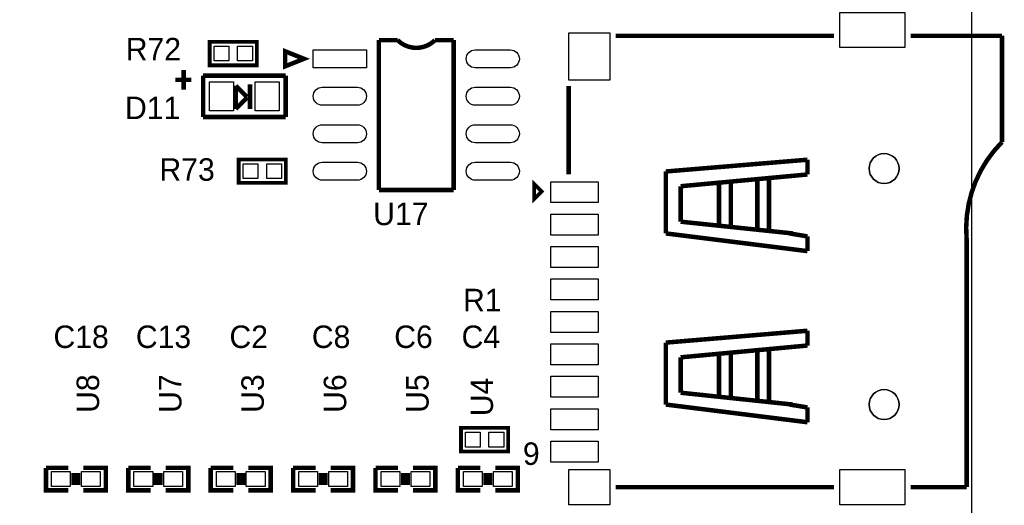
# Model space of a CAD drawing. Extents: x 0 to 260, y 0 to 180.
# Tile 21 of 28: x 222 to 255, y 51 to 68. Entities that reach past the tile are written whole.
import ezdxf

# ---------------------------------------------------------------- set-up
doc = ezdxf.new("R2010")
doc.units = 0
for name, color, linetype in [('BG_DRILLHOLE', 193, 'CONTINUOUS'), ('BG_OUTLINE', 253, 'CONTINUOUS'), ('BG_SILKSCREEN_TOP', 6, 'CONTINUOUS'), ('PG_SILKSCREEN_TOP', 254, 'CONTINUOUS'), ('PIN_TOP', 96, 'CONTINUOUS'), ('RD_SILKSCREEN_TOP', 85, 'CONTINUOUS')]:
    doc.layers.add(name, color=color, linetype=linetype)

msp = doc.modelspace()

# ---------------------------------------------------------------- linework, layer by layer
at = {"layer": 'BG_DRILLHOLE'}
for points in [[(251.542296, 62.827408, 1), (250.526296, 62.827408, 1)], [(251.542296, 54.826408, 1), (250.526296, 54.826408, 1)]]:
    msp.add_lwpolyline(points, format="xyb", close=True, dxfattribs=at)
at = {"layer": 'BG_OUTLINE'}
msp.add_lwpolyline([(0, 180.34), (254, 180.34), (254, 0), (0, 0)], close=True, dxfattribs=at)
at = {"layer": 'BG_SILKSCREEN_TOP', "const_width": 0.127}
msp.add_lwpolyline([(239.1664, 62.3062), (239.1664, 61.7982), (239.4204, 62.0522), (239.1664, 62.3062)], dxfattribs=at)
at = {"layer": 'PG_SILKSCREEN_TOP'}
for points, const_width in [([(229.760272, 66.32702), (229.760272, 67.12458), (228.160072, 67.12458), (228.160072, 66.32702), (229.760272, 66.32702)], 0.127), ([(233.897678, 62.103), (233.897678, 67.183)], 0.1524), ([(233.897678, 67.183), (234.532678, 67.183)], 0.1524), ([(235.802678, 67.183), (236.437678, 67.183)], 0.1524), ([(236.437678, 67.183), (236.437678, 62.103)], 0.1524), ([(249.335036, 67.328288), (241.933476, 67.328288)], 0.1524), ([(251.933456, 67.328288), (255.034796, 67.328288)], 0.1524), ([(230.722678, 66.802), (230.722678, 66.294), (231.357678, 66.548), (230.722678, 66.802)], 0.1524), ([(227.2792, 66.167), (227.2792, 65.5066)], 0.1524), ([(226.9998, 65.8368), (227.5332, 65.8368)], 0.1524), ([(230.736394, 65.978024), (227.936552, 65.978024)], 0.1524), ([(227.936552, 65.978024), (227.936552, 64.577976)], 0.1524), ([(230.736394, 64.577976), (230.736394, 65.978024)], 0.1524), ([(229.424992, 65.2526), (229.043992, 65.6336)], 0.1524), ([(229.043992, 65.6336), (229.043992, 64.8462)], 0.1524), ([(229.526592, 65.6844), (229.526592, 64.8462)], 0.1524), ([(240.333276, 62.626748), (240.333276, 65.626488)], 0.1524), ([(229.043992, 64.8462), (229.424992, 65.2272)], 0.1524), ([(229.424992, 65.2272), (229.424992, 65.2526)], 0.1524), ([(227.936552, 64.577976), (230.736394, 64.577976)], 0.1524), ([(229.144322, 63.13678), (229.144322, 62.33922), (230.744522, 62.33922), (230.744522, 63.13678), (229.144322, 63.13678)], 0.127), ([(248.433336, 63.127128), (243.632736, 62.728348)], 0.1524), ([(248.433336, 62.626748), (248.433336, 63.127128)], 0.1524), ([(243.632736, 62.728348), (243.632736, 60.627768)], 0.1524), ([(244.133116, 62.227968), (248.433336, 62.626748)], 0.1524), ([(246.734076, 60.828428), (246.734076, 62.426088)], 0.1524), ([(247.132856, 60.726828), (247.132856, 62.527688)], 0.1524), ([(236.437678, 62.103), (233.897678, 62.103)], 0.1524), ([(244.133116, 61.026548), (244.133116, 62.227968)], 0.1524), ([(245.433596, 60.927488), (245.433596, 62.327028)], 0.1524), ([(245.834916, 60.828428), (245.834916, 62.327028)], 0.1524), ([(247.932956, 60.627768), (244.133116, 61.026548)], 0.1524), ([(243.632736, 60.627768), (248.433336, 60.028328)], 0.1524), ([(248.433336, 60.526168), (247.833896, 60.627768)], 0.1524), ([(247.833896, 60.627768), (247.932956, 60.627768)], 0.1524), ([(248.433336, 60.028328), (248.433336, 60.526168)], 0.1524), ([(253.833376, 60.427108), (253.833376, 52.027328)], 0.1524), ([(248.433336, 57.328308), (243.632736, 56.926988)], 0.1524), ([(248.433336, 56.827928), (248.433336, 57.328308)], 0.1524), ([(243.632736, 56.926988), (243.632736, 54.826408)], 0.1524), ([(244.133116, 56.426608), (248.433336, 56.827928)], 0.1524), ([(247.132856, 54.928008), (247.132856, 56.726328)], 0.1524), ([(244.133116, 55.227728), (244.133116, 56.426608)], 0.1524), ([(245.433596, 55.126128), (245.433596, 56.528208)], 0.1524), ([(245.834916, 55.027068), (245.834916, 56.528208)], 0.1524), ([(246.734076, 55.027068), (246.734076, 56.627268)], 0.1524), ([(247.932956, 54.826408), (244.133116, 55.227728)], 0.1524), ([(243.632736, 54.826408), (248.433336, 54.226968)], 0.1524), ([(248.433336, 54.727348), (247.833896, 54.826408)], 0.1524), ([(247.833896, 54.826408), (247.932956, 54.826408)], 0.1524), ([(248.433336, 54.226968), (248.433336, 54.727348)], 0.1524), ([(238.28502, 53.236622), (238.28502, 54.034182), (236.68482, 54.034182), (236.68482, 53.236622), (238.28502, 53.236622)], 0.127), ([(223.37014, 51.9176), (222.60814, 51.9176), (222.60814, 52.6796)], 0.1524), ([(222.60814, 52.6796), (223.37014, 52.6796)], 0.1524), ([(223.54794, 52.5018), (223.54794, 52.0954)], 0.1524), ([(223.70034, 52.5018), (223.70034, 52.0954)], 0.1524), ([(223.87814, 52.6796), (224.64014, 52.6796), (224.64014, 51.9176), (223.87814, 51.9176)], 0.1524), ([(226.16414, 51.9176), (225.40214, 51.9176), (225.40214, 52.6796)], 0.1524), ([(225.40214, 52.6796), (226.16414, 52.6796)], 0.1524), ([(226.34194, 52.5018), (226.34194, 52.0954)], 0.1524), ([(226.49434, 52.5018), (226.49434, 52.0954)], 0.1524), ([(226.67214, 52.6796), (227.43414, 52.6796), (227.43414, 51.9176), (226.67214, 51.9176)], 0.1524), ([(228.95814, 51.9176), (228.19614, 51.9176), (228.19614, 52.6796)], 0.1524), ([(228.19614, 52.6796), (228.95814, 52.6796)], 0.1524), ([(229.13594, 52.5018), (229.13594, 52.0954)], 0.1524), ([(229.28834, 52.5018), (229.28834, 52.0954)], 0.1524), ([(229.46614, 52.6796), (230.22814, 52.6796), (230.22814, 51.9176), (229.46614, 51.9176)], 0.1524), ([(231.75214, 51.9176), (230.99014, 51.9176), (230.99014, 52.6796)], 0.1524), ([(230.99014, 52.6796), (231.75214, 52.6796)], 0.1524), ([(231.92994, 52.5018), (231.92994, 52.0954)], 0.1524), ([(232.08234, 52.5018), (232.08234, 52.0954)], 0.1524), ([(232.26014, 52.6796), (233.02214, 52.6796), (233.02214, 51.9176), (232.26014, 51.9176)], 0.1524), ([(234.54614, 51.9176), (233.78414, 51.9176), (233.78414, 52.6796)], 0.1524), ([(233.78414, 52.6796), (234.54614, 52.6796)], 0.1524), ([(234.72394, 52.5018), (234.72394, 52.0954)], 0.1524), ([(234.87634, 52.5018), (234.87634, 52.0954)], 0.1524), ([(235.05414, 52.6796), (235.81614, 52.6796), (235.81614, 51.9176), (235.05414, 51.9176)], 0.1524), ([(237.34014, 51.9176), (236.57814, 51.9176), (236.57814, 52.6796)], 0.1524), ([(236.57814, 52.6796), (237.34014, 52.6796)], 0.1524), ([(237.51794, 52.5018), (237.51794, 52.0954)], 0.1524), ([(237.67034, 52.5018), (237.67034, 52.0954)], 0.1524), ([(237.84814, 52.6796), (238.61014, 52.6796), (238.61014, 51.9176), (237.84814, 51.9176)], 0.1524), ([(249.335036, 52.027328), (241.933476, 52.027328)], 0.1524), ([(253.833376, 52.027328), (251.933456, 52.027328)], 0.1524)]:
    msp.add_lwpolyline(points, dxfattribs=dict(at, const_width=const_width))
at = {"layer": 'PG_SILKSCREEN_TOP', "const_width": 0.1524}
for points in [[(234.532678, 67.183, 0.414214), (235.802678, 67.183)], [(255.034796, 67.328288), (255.034796, 63.726568, 0.221862), (253.833376, 60.427108)]]:
    msp.add_lwpolyline(points, format="xyb", dxfattribs=at)
at = {"layer": 'PIN_TOP'}
for points in [[(251.737876, 66.929508), (249.528076, 66.929508), (249.528076, 68.123308), (251.737876, 68.123308)], [(241.732816, 65.827148), (240.335816, 65.827148), (240.335816, 67.427348), (241.732816, 67.427348)], [(228.311202, 66.47561), (228.311202, 66.97599), (228.811582, 66.97599), (228.811582, 66.47561)], [(229.108762, 66.47561), (229.108762, 66.97599), (229.609142, 66.97599), (229.609142, 66.47561)], [(231.672638, 66.2432), (231.672638, 66.8528), (233.476038, 66.8528), (233.476038, 66.2432)], [(228.154992, 64.7827), (228.154992, 65.7733), (228.967792, 65.7733), (228.967792, 64.7827)], [(229.705154, 64.7827), (229.705154, 65.7733), (230.517954, 65.7733), (230.517954, 64.7827)], [(229.795832, 62.98819), (229.795832, 62.48781), (229.295452, 62.48781), (229.295452, 62.98819)], [(230.593392, 62.98819), (230.593392, 62.48781), (230.093012, 62.48781), (230.093012, 62.98819)], [(241.334036, 61.671708), (239.733836, 61.671708), (239.733836, 62.382908), (241.334036, 62.382908)], [(241.334036, 60.571888), (239.733836, 60.571888), (239.733836, 61.283088), (241.334036, 61.283088)], [(241.334036, 59.472068), (239.733836, 59.472068), (239.733836, 60.183268), (241.334036, 60.183268)], [(241.334036, 58.372248), (239.733836, 58.372248), (239.733836, 59.083448), (241.334036, 59.083448)], [(241.334036, 57.272428), (239.733836, 57.272428), (239.733836, 57.983628), (241.334036, 57.983628)], [(241.334036, 56.172608), (239.733836, 56.172608), (239.733836, 56.883808), (241.334036, 56.883808)], [(241.334036, 55.072788), (239.733836, 55.072788), (239.733836, 55.783988), (241.334036, 55.783988)], [(241.334036, 53.970428), (239.733836, 53.970428), (239.733836, 54.681628), (241.334036, 54.681628)], [(236.83595, 53.385212), (236.83595, 53.885592), (237.33633, 53.885592), (237.33633, 53.385212)], [(237.63351, 53.385212), (237.63351, 53.885592), (238.13389, 53.885592), (238.13389, 53.385212)], [(241.334036, 52.870608), (239.733836, 52.870608), (239.733836, 53.581808), (241.334036, 53.581808)], [(222.79864, 52.0446), (222.79864, 52.5526), (223.43364, 52.5526), (223.43364, 52.0446)], [(223.81464, 52.0446), (223.81464, 52.5526), (224.44964, 52.5526), (224.44964, 52.0446)], [(225.59264, 52.0446), (225.59264, 52.5526), (226.22764, 52.5526), (226.22764, 52.0446)], [(226.60864, 52.0446), (226.60864, 52.5526), (227.24364, 52.5526), (227.24364, 52.0446)], [(228.38664, 52.0446), (228.38664, 52.5526), (229.02164, 52.5526), (229.02164, 52.0446)], [(229.40264, 52.0446), (229.40264, 52.5526), (230.03764, 52.5526), (230.03764, 52.0446)], [(231.18064, 52.0446), (231.18064, 52.5526), (231.81564, 52.5526), (231.81564, 52.0446)], [(232.19664, 52.0446), (232.19664, 52.5526), (232.83164, 52.5526), (232.83164, 52.0446)], [(233.97464, 52.0446), (233.97464, 52.5526), (234.60964, 52.5526), (234.60964, 52.0446)], [(234.99064, 52.0446), (234.99064, 52.5526), (235.62564, 52.5526), (235.62564, 52.0446)], [(236.76864, 52.0446), (236.76864, 52.5526), (237.40364, 52.5526), (237.40364, 52.0446)], [(237.78464, 52.0446), (237.78464, 52.5526), (238.41964, 52.5526), (238.41964, 52.0446)], [(241.732816, 51.430428), (240.335816, 51.430428), (240.335816, 52.624228), (241.732816, 52.624228)], [(251.737876, 51.430428), (249.528076, 51.430428), (249.528076, 52.624228), (251.737876, 52.624228)]]:
    msp.add_lwpolyline(points, close=True, dxfattribs=at)
for points in [[(238.357918, 66.2432), (237.164118, 66.2432, -1), (237.164118, 66.8528), (238.357918, 66.8528, -1)], [(233.171238, 64.9732), (231.977438, 64.9732, -1), (231.977438, 65.5828), (233.171238, 65.5828, -1)], [(238.357918, 64.9732), (237.164118, 64.9732, -1), (237.164118, 65.5828), (238.357918, 65.5828, -1)], [(233.171238, 63.7032), (231.977438, 63.7032, -1), (231.977438, 64.3128), (233.171238, 64.3128, -1)], [(238.357918, 63.7032), (237.164118, 63.7032, -1), (237.164118, 64.3128), (238.357918, 64.3128, -1)], [(233.171238, 62.4332), (231.977438, 62.4332, -1), (231.977438, 63.0428), (233.171238, 63.0428, -1)], [(238.357918, 62.4332), (237.164118, 62.4332, -1), (237.164118, 63.0428), (238.357918, 63.0428, -1)]]:
    msp.add_lwpolyline(points, format="xyb", close=True, dxfattribs=at)
for centre in [(251.034296, 62.827408), (251.034296, 54.826408)]:
    msp.add_circle(centre, 0.508, dxfattribs=at)

# ---------------------------------------------------------------- texts
at = {"layer": 'PG_SILKSCREEN_TOP', "width": 1.003333}
msp.add_text('9', height=0.762, dxfattribs=at).set_placement((238.783876, 52.780184))
at = {"layer": 'RD_SILKSCREEN_TOP', "width": 1.003333}
for s, p in [('R72', (225.313494, 66.4972)), ('D11', (225.288348, 64.504316)), ('R73', (226.457256, 62.414404)), ('U17', (233.705146, 60.9092)), ('R1', (236.7534, 57.9882)), ('C18', (222.861886, 56.7436)), ('C13', (225.655886, 56.7436)), ('C2', (228.830886, 56.7436)), ('C8', (231.624886, 56.7436)), ('C6', (234.41914, 56.7436)), ('C4', (236.704886, 56.7436))]:
    msp.add_text(s, height=0.762, dxfattribs=at).set_placement(p)
for s, p in [('U8', (224.409, 54.544214)), ('U7', (227.203, 54.544214)), ('U3', (229.997, 54.544214)), ('U6', (232.791, 54.544214)), ('U5', (235.585, 54.544214)), ('U4', (237.7694, 54.431946))]:
    msp.add_text(s, height=0.762, rotation=90, dxfattribs=at).set_placement(p)

doc.saveas('drawing.dxf')
